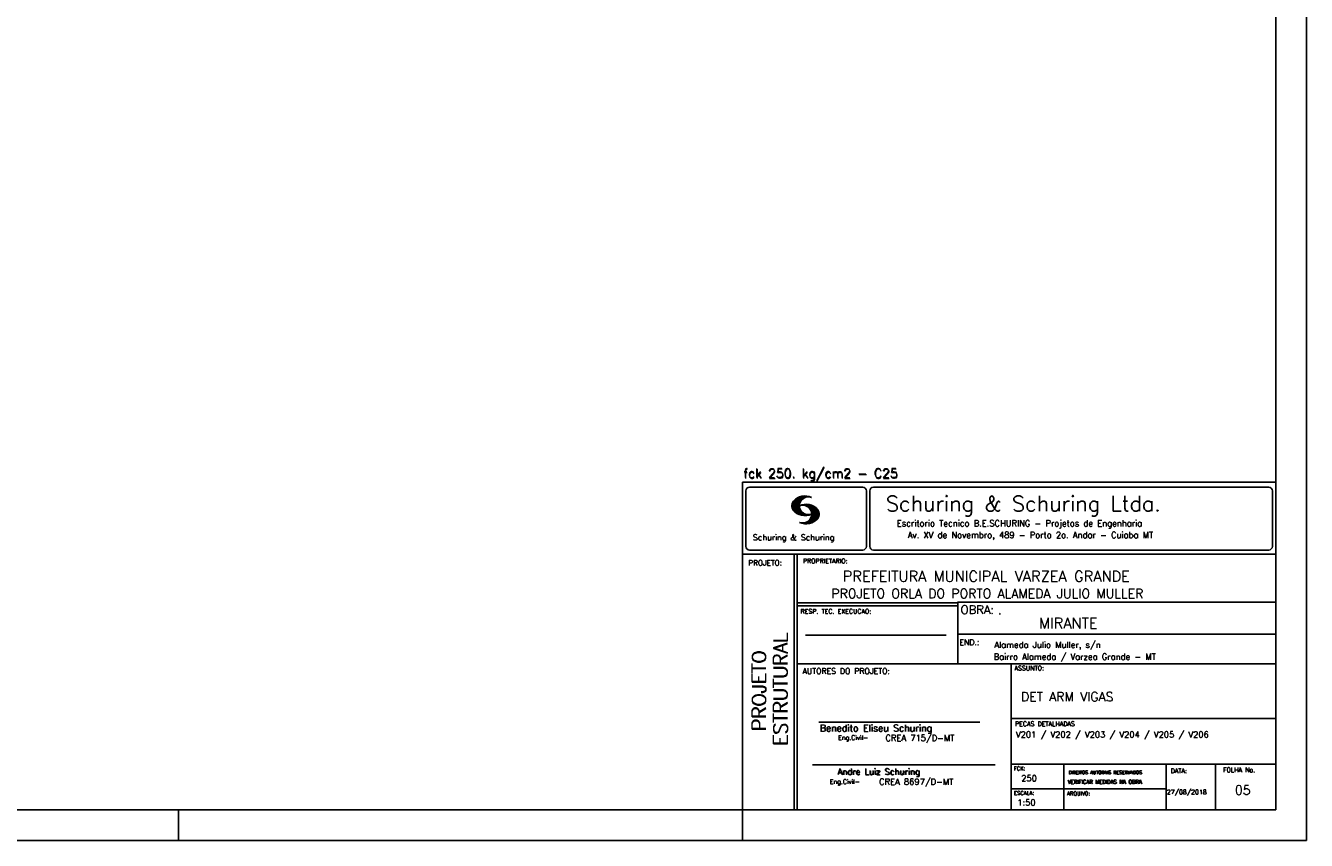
# Model space of a CAD drawing. Extents: x 0 to 84.1, y 0 to 59.4.
# Tile 4 of 7: x 42.1 to 84.1, y 0 to 26.7. Entities that reach past the tile are written whole.
import ezdxf

# ---------------------------------------------------------------- set-up
doc = ezdxf.new("R2010")
doc.units = 0
doc.header["$MEASUREMENT"] = 0
doc.layers.add('1', color=1, linetype='CONTINUOUS')
doc.layers.add('2', color=2, linetype='CONTINUOUS')
doc.styles.get("Standard").update_dxf_attribs({"font": 'ROMANS.SHX'})

msp = doc.modelspace()

# ---------------------------------------------------------------- linework, layer by layer
at = {"layer": '2', "linetype": 'Continuous'}
for p, q in [((84.100006, 0), (84.100006, 59.400002)), ((65.600006, 11.755142), (83.100006, 11.755135)), ((65.600006, 1), (65.600006, 11.755142)), ((65.715988, 11.477417), (65.715988, 9.648308)), ((65.832489, 11.593918), (69.548996, 11.593918)), ((69.665497, 11.477417), (69.665497, 9.648308)), ((69.778748, 11.477417), (69.778748, 9.648308)), ((69.895248, 11.593918), (82.867508, 11.593918)), ((82.984009, 11.477417), (82.984009, 9.648308)), ((67.221771, 10.985771), (67.52832, 11.29232)), ((67.222122, 10.971992), (67.545929, 11.295792)), ((67.222168, 11.000305), (67.508011, 11.286148)), ((67.222488, 10.958214), (67.56427, 11.300003)), ((67.224365, 11.016647), (67.488403, 11.280685)), ((67.224472, 10.94606), (67.581131, 11.302727)), ((67.226578, 11.03299), (67.465408, 11.271812)), ((67.2267, 10.934158), (67.596313, 11.303772)), ((67.228943, 10.922256), (67.612335, 11.305649)), ((67.232178, 10.911354), (67.626831, 11.306015)), ((67.232437, 11.052986), (67.439468, 11.26001)), ((67.235916, 10.900948), (67.642014, 11.307053)), ((67.239258, 11.073952), (67.410522, 11.245209)), ((67.239655, 10.890556), (67.656281, 11.307182)), ((67.243561, 10.880333), (67.66925, 11.306015)), ((67.248611, 10.871239), (67.520584, 11.143219)), ((67.252747, 11.10157), (67.374313, 11.223145)), ((67.253647, 10.862129), (67.502121, 11.110611)), ((67.258682, 10.853035), (67.491592, 11.085945)), ((67.264267, 10.84449), (67.483597, 11.06382)), ((67.270782, 10.836868), (67.47966, 11.045746)), ((67.277298, 10.829247), (67.475876, 11.027817)), ((67.283813, 10.821625), (67.474167, 11.011971)), ((67.290558, 10.814232), (67.473114, 10.99678)), ((67.296936, 10.807419), (67.470306, 10.980797)), ((67.304733, 10.800133), (67.473206, 10.968597)), ((67.311829, 10.793083), (67.474121, 10.955383)), ((67.319168, 10.786293), (67.475159, 10.942276)), ((67.326828, 10.779808), (67.477615, 10.930595)), ((67.531494, 10.998619), (67.546158, 11.013283)), ((67.548691, 11.001663), (67.565323, 11.018303)), ((67.563156, 11.001991), (67.584885, 11.023735)), ((67.577606, 11.002319), (67.601898, 11.026611)), ((67.592072, 11.002647), (67.619476, 11.030045)), ((67.604584, 11.001007), (67.635239, 11.03167)), ((67.608673, 11.2313), (67.68306, 11.305702)), ((67.617233, 10.999535), (67.651505, 11.033806)), ((67.62999, 10.998154), (67.666199, 11.034363)), ((67.638062, 11.246552), (67.69574, 11.30423)), ((67.64122, 10.995239), (67.680893, 11.03492)), ((67.652435, 10.992317), (67.695602, 11.035484)), ((67.662872, 11.257233), (67.708405, 11.302757)), ((67.664337, 10.990074), (67.708984, 11.034729)), ((67.674881, 10.986488), (67.72316, 11.034767)), ((67.681976, 11.262199), (67.721237, 11.30146)), ((67.684326, 10.981789), (67.736191, 11.033653)), ((67.694321, 10.977654), (67.748459, 11.031792)), ((67.702469, 11.268562), (67.733063, 11.299149)), ((67.704605, 10.973801), (67.761597, 11.0308)), ((67.71431, 10.969368), (67.773758, 11.028824)), ((67.718491, 11.270424), (67.744904, 11.296837)), ((67.722412, 10.963333), (67.785233, 11.026146)), ((67.732498, 10.959282), (67.797607, 11.024391)), ((67.734482, 11.272285), (67.757004, 11.294807)), ((67.740387, 10.953033), (67.808838, 11.021484)), ((67.749115, 10.947632), (67.819702, 11.018219)), ((67.750473, 11.274147), (67.768555, 11.292221)), ((67.756165, 10.940536), (67.830765, 11.015137)), ((67.765198, 10.93544), (67.841873, 11.012115)), ((67.77211, 10.928207), (67.852234, 11.008339)), ((67.779831, 10.921783), (67.86261, 11.004555)), ((67.785919, 10.913734), (67.873306, 11.001122)), ((67.794006, 10.907692), (67.883316, 10.997002)), ((67.799911, 10.899467), (67.892731, 10.992279)), ((67.806625, 10.892029), (67.902451, 10.987854)), ((67.811752, 10.883018), (67.912231, 10.983505)), ((67.817657, 10.874802), (67.921875, 10.979012)), ((67.823761, 10.866768), (67.930435, 10.973442)), ((67.829498, 10.858353), (67.940002, 10.968857)), ((67.833527, 10.848244), (67.948654, 10.963379)), ((67.838394, 10.838989), (67.957047, 10.957634)), ((67.843323, 10.829773), (67.965561, 10.952019)), ((67.848358, 10.817596), (67.975677, 10.944923)), ((67.852341, 10.806755), (67.985031, 10.939453)), ((67.856201, 10.794724), (67.99379, 10.932312)), ((67.859863, 10.781189), (68.003067, 10.924393)), ((67.334488, 10.773323), (67.480087, 10.918922)), ((67.342133, 10.766846), (67.482544, 10.907249)), ((67.350098, 10.760674), (67.485901, 10.896469)), ((67.358337, 10.754768), (67.489655, 10.886078)), ((67.366577, 10.748863), (67.493408, 10.875694)), ((67.374802, 10.742966), (67.497208, 10.865356)), ((67.383392, 10.737427), (67.502075, 10.856102)), ((67.392227, 10.732109), (67.506958, 10.84684)), ((67.401062, 10.726807), (67.511841, 10.837578)), ((67.409882, 10.721497), (67.516922, 10.828537)), ((67.419189, 10.71666), (67.522842, 10.820305)), ((67.428635, 10.711967), (67.528748, 10.812088)), ((67.43808, 10.707275), (67.534668, 10.803864)), ((67.44754, 10.702599), (67.540802, 10.79586)), ((67.457642, 10.698563), (67.547699, 10.78862)), ((67.467743, 10.694519), (67.554611, 10.781387)), ((67.477829, 10.690483), (67.561508, 10.774155)), ((67.488205, 10.686714), (67.568588, 10.767105)), ((67.499008, 10.683372), (67.576477, 10.760849)), ((67.509796, 10.680031), (67.584366, 10.754601)), ((67.520599, 10.676697), (67.592255, 10.74836)), ((67.532074, 10.674026), (67.600327, 10.742287)), ((67.543625, 10.671448), (67.609238, 10.737053)), ((67.555176, 10.668869), (67.618134, 10.731819)), ((67.5672, 10.666748), (67.627045, 10.726585)), ((67.579605, 10.665009), (67.636261, 10.721664)), ((67.591995, 10.663277), (67.646255, 10.717522)), ((67.604782, 10.661919), (67.65625, 10.713379)), ((67.618134, 10.66114), (67.666229, 10.709244)), ((67.6315, 10.660355), (67.67691, 10.705772)), ((67.645309, 10.660042), (67.688126, 10.70285)), ((67.65976, 10.660355), (67.699341, 10.699936)), ((67.671295, 10.38913), (68.095734, 10.813568)), ((67.67421, 10.660667), (67.710678, 10.697136)), ((67.685135, 10.388832), (68.100952, 10.804665)), ((67.690598, 10.661674), (67.723846, 10.694931)), ((67.698959, 10.388527), (68.104996, 10.794571)), ((67.70816, 10.663521), (67.737625, 10.692986)), ((67.713776, 10.389206), (68.107529, 10.782967)), ((67.725296, 10.665939), (67.750778, 10.691422)), ((67.728806, 10.390091), (68.110825, 10.77211)), ((67.741867, 10.668861), (67.765747, 10.692741)), ((67.744095, 10.391251), (68.114105, 10.761261)), ((67.760269, 10.672806), (67.780136, 10.69268)), ((67.760544, 10.393555), (68.11557, 10.748596)), ((67.776978, 10.395859), (68.117249, 10.736137)), ((67.780106, 10.677895), (67.794464, 10.692261)), ((67.794464, 10.692261), (67.796539, 10.694336)), ((67.794861, 10.399597), (68.118942, 10.723679)), ((67.798126, 10.683296), (67.810562, 10.69574)), ((67.813049, 10.403664), (68.118515, 10.709122)), ((67.817169, 10.689835), (67.825378, 10.698044)), ((67.822357, 10.554344), (68.091095, 10.823074)), ((67.832825, 10.409302), (68.118134, 10.694611)), ((67.833084, 10.695976), (67.839569, 10.702461)), ((67.840729, 10.586838), (68.086777, 10.832893)), ((67.848709, 10.608963), (68.081818, 10.842072)), ((67.853302, 10.415634), (68.117767, 10.680092)), ((67.856934, 10.63131), (68.075089, 10.849472)), ((67.860703, 10.649239), (68.070358, 10.858894)), ((67.862656, 10.768639), (68.011749, 10.91774)), ((67.865173, 10.667847), (68.063507, 10.866165)), ((67.865234, 10.753647), (68.02092, 10.90934)), ((67.866241, 10.683037), (68.057556, 10.874352)), ((67.866318, 10.73967), (68.029205, 10.90255)), ((67.867294, 10.698235), (68.049774, 10.880722)), ((67.867905, 10.725861), (68.036682, 10.894646)), ((67.868118, 10.711845), (68.043793, 10.887527)), ((67.876404, 10.424599), (68.113495, 10.66169)), ((67.901276, 10.435333), (68.110229, 10.644287)), ((67.929581, 10.449501), (68.101624, 10.621544)), ((67.966125, 10.471909), (68.08902, 10.594803)), ((68.045029, 10.536674), (68.057724, 10.54937)), ((67.550323, 10.409546), (67.562592, 10.421799)), ((67.561462, 10.40654), (67.576416, 10.421486)), ((67.572601, 10.403542), (67.590225, 10.421173)), ((67.583755, 10.400551), (67.606155, 10.422958)), ((67.595673, 10.398346), (67.622162, 10.424828)), ((67.607605, 10.396141), (67.639587, 10.428116)), ((67.619553, 10.393929), (67.658707, 10.43309)), ((67.632141, 10.392387), (67.679932, 10.440178)), ((67.644958, 10.391075), (67.704071, 10.450188)), ((67.657776, 10.389755), (67.737152, 10.469131)), ((65.600006, 9.399994), (83.100006, 9.399994)), ((65.832489, 9.531807), (69.548996, 9.531807)), ((67.300385, 5.799995), (67.300385, 9.399994)), ((67.400391, 5.799995), (67.400391, 9.399994)), ((69.895248, 9.531807), (82.867508, 9.531807)), ((83.100006, 9.399994), (83.100006, 1)), ((72.668579, 7.799995), (67.400391, 7.799995)), ((72.668579, 7.699995), (67.400391, 7.699995)), ((83.100006, 7.814748), (72.656072, 7.814748)), ((72.668579, 6.816429), (72.668579, 7.814748)), ((67.670311, 6.739054), (72.288887, 6.739054)), ((72.668579, 6.816429), (72.668579, 5.799995)), ((72.668579, 6.7647), (83.100006, 6.764707)), ((67.300385, 1), (67.300385, 5.799995)), ((67.400391, 1), (67.400391, 5.799995)), ((67.400391, 5.799995), (83.100006, 5.799995)), ((74.420959, 4.799995), (74.420959, 5.799995)), ((74.420959, 1), (74.420959, 4.799995)), ((68.11142, 3.880456), (73.389854, 3.880456)), ((74.420958, 4.005768), (83.100005, 4.005775)), ((67.897606, 2.480272), (73.894493, 2.480272)), ((74.420959, 2.505768), (83.100006, 2.505775)), ((76.14679, 1), (76.14679, 2.505775)), ((79.496475, 1), (79.496475, 2.505775)), ((81.120974, 1), (81.120974, 2.505774)), ((74.420959, 1.691734), (79.496475, 1.691742)), ((47.100006, 0), (47.100006, 1)), ((65.600006, 0), (65.600006, 1)), ((83.100006, 1), (65.600006, 1)), ((0, 0), (84.100006, 0))]:
    msp.add_line(p, q, dxfattribs=at)
msp.add_lwpolyline([(83.100006, 1), (2.5, 1), (2.5, 58.400002), (83.100006, 58.400002), (83.100006, 1)], dxfattribs=at)
for centre, radius, start, end in [((65.832489, 11.477417), 0.116502, 90, 180), ((69.548996, 11.477417), 0.116502, 0, 90), ((69.895248, 11.477417), 0.116502, 90, 180), ((82.867508, 11.477417), 0.116502, 0, 90), ((67.465149, 10.982269), 0.243989, 140.229431, 231.895096), ((67.648087, 10.815277), 0.491555, 63.393265, 138.909058), ((67.763229, 10.98333), 0.291044, 68.851509, 291.148499), ((67.692337, 10.543831), 0.491555, 41.090942, 116.606735), ((67.577194, 10.711891), 0.291044, 248.851501, 111.148491), ((67.648087, 11.15139), 0.491555, 218.229782, 296.60672), ((67.692337, 10.879951), 0.491555, 243.393265, 321.770233), ((67.875275, 10.710823), 0.243989, 308.104889, 39.770576), ((65.832489, 9.648308), 0.116502, 180, 270), ((69.548996, 9.648308), 0.116502, 270, 0), ((69.895248, 9.648308), 0.116502, 180, 270), ((82.867508, 9.648308), 0.116502, 270, 0)]:
    msp.add_arc(centre, radius, start, end, dxfattribs=at)

# ---------------------------------------------------------------- texts
at = {"layer": '1', "linetype": 'Continuous'}
for s, height, p in [('PREFEITURA MUNICIPAL VARZEA GRANDE', 0.35, (68.88924, 8.494706)), ('PROJETO ORLA DO PORTO ALAMEDA JULIO MULLER', 0.3, (68.518476, 7.952581)), ('.', 0.3, (73.984333, 7.423969)), ('MIRANTE', 0.35, (75.330094, 6.957007)), ('Alameda Julio Muller, s/n', 0.2, (73.86333, 6.322955)), ('Bairro Alameda / Varzea Grande - MT', 0.2, (73.840306, 5.930193)), ('DET ARM VIGAS ', 0.3, (74.737424, 4.567268)), ('V201 / V202 / V203 / V204 / V205 / V206', 0.2, (74.571808, 3.37457)), ('250', 0.2, (74.745692, 1.940266)), ('27/08/2018', 0.15, (79.520414, 1.512631))]:
    msp.add_text(s, height=height, dxfattribs=at).set_placement(p)
at = {"layer": '1', "linetype": 'Continuous', "insert": (81.755286, 1.800075), "char_height": 0.3, "attachment_point": 1}
msp.add_mtext_dynamic_manual_height_columns('05', width=0.60183178, gutter_width=1, heights=[0], dxfattribs=at)
at = {"layer": '2', "linetype": 'Continuous'}
for s, height, p in [('fck 250. kg/cm2 - C25', 0.3, (65.628578, 11.907463)), ('fck 250. kg/cm2 - C25', 0.3, (65.641754, 11.880586)), ('Schuring & Schuring Ltda.', 0.5, (70.306839, 10.806786)), ('Escritorio Tecnico B.E.SCHURING - Projetos de Engenharia', 0.2, (70.664673, 10.308487)), ('Av. XV de Novembro, 489 - Porto 2o. Andar - Cuiaba MT', 0.2, (71.023193, 9.925888)), ('Schuring & Schuring', 0.19, (65.944336, 9.851486)), ('PROPRIETARIO:', 0.15, (67.584534, 9.097366)), ('PROJETO:', 0.175, (65.793152, 9.02159)), ('RESP. TEC. EXECUCAO:', 0.15, (67.506004, 7.444514)), ('OBRA:', 0.278755, (72.755102, 7.434759)), ('END.:', 0.185837, (72.717902, 6.410233)), ('AUTORES DO PROJETO:', 0.185837, (67.572014, 5.463953)), ('ASSUNTO:', 0.15, (74.525462, 5.581304)), ('Benedito Eliseu Schuring', 0.22, (68.138321, 3.577287)), ('Benedito Eliseu Schuring', 0.22, (68.149795, 3.577287)), ('PECAS DETALHADAS', 0.15, (74.54287, 3.751117)), ('Eng.Civil-', 0.15, (68.737209, 3.298847)), ('CREA 715/D-MT', 0.2, (70.290742, 3.262761)), ('Andre Luiz Schuring', 0.2, (68.716738, 2.158081)), ('Andre Luiz Schuring', 0.2, (68.734296, 2.149201)), ('FCK:', 0.125, (74.500763, 2.299423)), ('DIREITOS AUTORAIS RESERVADOS', 0.11, (76.294724, 2.176125)), ('DIREITOS AUTORAIS RESERVADOS', 0.11, (76.303696, 2.176125)), ('DATA:', 0.15, (79.648044, 2.2071)), ('FOLHA No.', 0.15, (81.365514, 2.23814)), ('Eng.Civil-', 0.15, (68.462773, 1.853248)), ('CREA 8697/D-MT', 0.2, (70.08334, 1.825346)), ('VERIFICAR MEDIDAS NA OBRA', 0.125, (76.271484, 1.861862)), ('VERIFICAR MEDIDAS NA OBRA', 0.125, (76.280457, 1.861862)), ('ESCALA:', 0.125, (74.507034, 1.490738)), ('1:50', 0.2, (74.617035, 1.144112)), ('ARQUIVO:', 0.125, (76.249054, 1.475601))]:
    msp.add_text(s, height=height, dxfattribs=at).set_placement(p)
for s, p in [('ESTRUTURAL', (67.07373, 3.12536)), ('ESTRUTURAL', (67.07373, 3.094507)), ('PROJETO', (66.369095, 3.606125)), ('PROJETO', (66.369095, 3.575272))]:
    msp.add_text(s, height=0.45, rotation=90, dxfattribs=at).set_placement(p)

doc.saveas('drawing.dxf')
